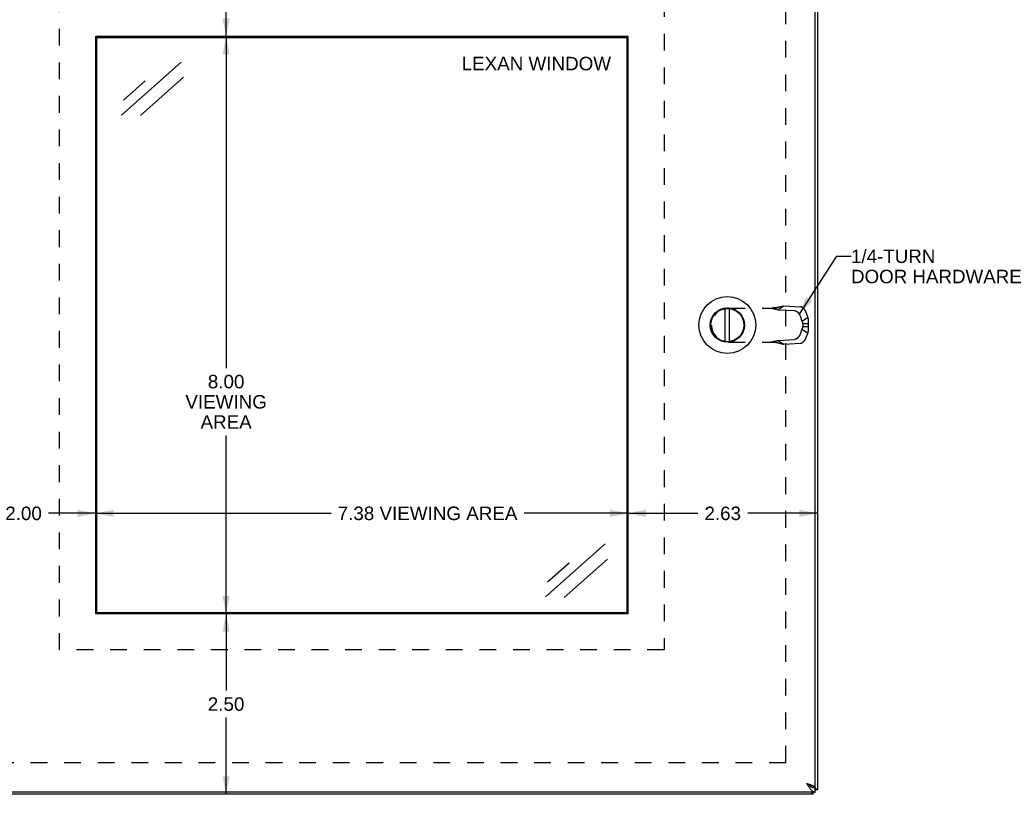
# Model space of a CAD drawing. Header units: inches. Extents: x 0 to 42.3, y 0 to 27.4.
# Tile 6 of 13: x 7.3 to 20.9, y 7.2 to 17.9. Entities that reach past the tile are written whole.
import ezdxf

# ---------------------------------------------------------------- set-up
doc = ezdxf.new("R2010")
doc.units = ezdxf.units.IN
doc.header["$LTSCALE"] = 2.325389
doc.header["$MEASUREMENT"] = 0
doc.linetypes.add('HIDDEN', pattern=[0.2, 0.1, -0.1])
doc.layers.get('0').update_dxf_attribs({"linetype": 'CONTINUOUS'})
doc.layers.add('DEFAULT_2', color=8, linetype='HIDDEN')
doc.layers.add('DIMENSIONS', color=7, linetype='CONTINUOUS')
doc.styles.get("Standard").update_dxf_attribs({"font": 'arial.ttf'})
doc.dimstyles.new('DIMSTYLE_1', dxfattribs={"dimtxt": 0.186528, "dimasz": 0.248705, "dimexe": 0.09, "dimexo": 0.07, "dimgap": 0.0375, "dimtad": 0, "dimtih": 1, "dimtoh": 1, "dimzin": 4, "dimdsep": 46, "dimtxsty": 'Standard', "dimblk": '_FILLED', "dimblk1": '_FILLED', "dimblk2": '_FILLED', "dimcen": 0.09, "dimazin": 1, "dimtfac": 1, "dimtofl": 0, "dimtmove": 0, "dimatfit": 3, "dimldrblk": '_FILLED', "dimfxl": 0, "dimtolj": 1, "dimtzin": 4, "dimarcsym": 0})
doc.dimstyles.get("Standard").update_dxf_attribs({"dimtxt": 0.211399, "dimasz": 0.248705, "dimexe": 0.09, "dimexo": 0.07, "dimgap": 0.09, "dimtad": 0, "dimtih": 1, "dimtoh": 1, "dimzin": 4, "dimdsep": 46, "dimtxsty": 'Standard', "dimblk": '_FILLED', "dimblk1": '_FILLED', "dimblk2": '_FILLED', "dimcen": 0.09, "dimazin": 1, "dimtp": 0.01, "dimtm": 0.01, "dimtfac": 1, "dimtofl": 0, "dimtmove": 0, "dimatfit": 3, "dimldrblk": '_FILLED', "dimfxl": 0, "dimtolj": 1, "dimtzin": 4, "dimarcsym": 0})

# ---------------------------------------------------------------- blocks, each defined once
blk = doc.blocks.new('_FILLED')
at = {"color": 0, "linetype": 'ByBlock'}
blk.add_solid([(0, 0), (-1, 0.2), (-1, -0.2)], dxfattribs=at)
blk = doc.blocks.new('*D7')
at = {"layer": 'DIMENSIONS', "color": 2, "linetype": 'Continuous'}
for p, q in [((10.145, 17.71), (10.145, 13.113)), ((10.145, 9.71), (10.145, 12.18))]:
    blk.add_line(p, q, dxfattribs=at)
at = {"layer": 'DIMENSIONS', "color": 2, "linetype": 'Continuous', "xscale": 0.2487046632, "yscale": 0.2487046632, "zscale": 0.2487046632}
for p, rotation in [((10.145, 17.71), 90), ((10.145, 9.71), 270)]:
    blk.add_blockref('_FILLED', p, dxfattribs=dict(at, rotation=rotation))
at = {"layer": 'DIMENSIONS', "color": 2, "linetype": 'Continuous', "insert": (10.145, 13.02), "char_height": 0.1865, "width": 1.1268, "attachment_point": 2, "line_spacing_factor": 0.9}
blk.add_mtext('8.00\\PVIEWING\\PAREA', dxfattribs=at)
blk = doc.blocks.new('*D8')
at = {"layer": 'DIMENSIONS', "color": 2, "linetype": 'Continuous'}
for p, q in [((8.338, 11.102), (11.6, 11.102)), ((15.713, 11.102), (14.273, 11.102))]:
    blk.add_line(p, q, dxfattribs=at)
at = {"layer": 'DIMENSIONS', "color": 2, "linetype": 'Continuous', "xscale": 0.2487046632, "yscale": 0.2487046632, "zscale": 0.2487046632, "rotation": 180}
blk.add_blockref('_FILLED', (8.338, 11.102), dxfattribs=at)
at = {"layer": 'DIMENSIONS', "color": 2, "linetype": 'Continuous', "xscale": 0.2487046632, "yscale": 0.2487046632, "zscale": 0.2487046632}
blk.add_blockref('_FILLED', (15.713, 11.102), dxfattribs=at)
at = {"layer": 'DIMENSIONS', "color": 2, "linetype": 'Continuous', "insert": (12.936, 11.195), "char_height": 0.18653, "width": 2.48589, "attachment_point": 2, "line_spacing_factor": 0.9}
blk.add_mtext('7.38 VIEWING AREA', dxfattribs=at)
blk = doc.blocks.new('*D16')
at = {"layer": 'DIMENSIONS', "color": 2, "linetype": 'Continuous'}
for p, q in [((15.713, 11.102), (16.679, 11.102)), ((18.338, 11.102), (17.372, 11.102))]:
    blk.add_line(p, q, dxfattribs=at)
at = {"layer": 'DIMENSIONS', "color": 2, "linetype": 'Continuous', "xscale": 0.2487046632, "yscale": 0.2487046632, "zscale": 0.2487046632, "rotation": 180}
blk.add_blockref('_FILLED', (15.713, 11.102), dxfattribs=at)
at = {"layer": 'DIMENSIONS', "color": 2, "linetype": 'Continuous', "xscale": 0.2487046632, "yscale": 0.2487046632, "zscale": 0.2487046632}
blk.add_blockref('_FILLED', (18.338, 11.102), dxfattribs=at)
at = {"layer": 'DIMENSIONS', "color": 2, "linetype": 'Continuous', "insert": (17.026, 11.195), "char_height": 0.1865, "width": 0.50689, "attachment_point": 2, "line_spacing_factor": 0.9}
blk.add_mtext('2.63', dxfattribs=at)
blk = doc.blocks.new('*D17')
at = {"layer": 'DIMENSIONS', "color": 2, "linetype": 'Continuous'}
for p, q in [((6.338, 11.102), (6.991, 11.102)), ((8.338, 11.102), (7.685, 11.102))]:
    blk.add_line(p, q, dxfattribs=at)
at = {"layer": 'DIMENSIONS', "color": 2, "linetype": 'Continuous', "xscale": 0.2487046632, "yscale": 0.2487046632, "zscale": 0.2487046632, "rotation": 180}
blk.add_blockref('_FILLED', (6.338, 11.102), dxfattribs=at)
at = {"layer": 'DIMENSIONS', "color": 2, "linetype": 'Continuous', "xscale": 0.2487046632, "yscale": 0.2487046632, "zscale": 0.2487046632}
blk.add_blockref('_FILLED', (8.338, 11.102), dxfattribs=at)
at = {"layer": 'DIMENSIONS', "color": 2, "linetype": 'Continuous', "insert": (7.338, 11.195), "char_height": 0.1865, "width": 0.50689, "attachment_point": 2, "line_spacing_factor": 0.9}
blk.add_mtext('2.00', dxfattribs=at)
blk = doc.blocks.new('*D18')
at = {"layer": 'DIMENSIONS', "color": 2, "linetype": 'Continuous'}
for p, q in [((10.145, 9.71), (10.145, 8.646)), ((10.145, 7.21), (10.145, 8.273))]:
    blk.add_line(p, q, dxfattribs=at)
at = {"layer": 'DIMENSIONS', "color": 2, "linetype": 'Continuous', "xscale": 0.2487046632, "yscale": 0.2487046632, "zscale": 0.2487046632}
for p, rotation in [((10.145, 9.71), 90), ((10.145, 7.21), 270)]:
    blk.add_blockref('_FILLED', p, dxfattribs=dict(at, rotation=rotation))
at = {"layer": 'DIMENSIONS', "color": 2, "linetype": 'Continuous', "insert": (10.145, 8.553), "char_height": 0.1865, "width": 0.50689, "attachment_point": 2, "line_spacing_factor": 0.9}
blk.add_mtext('2.50', dxfattribs=at)
blk = doc.blocks.new('*D19')
at = {"layer": 'DIMENSIONS', "color": 2, "linetype": 'Continuous'}
for p, q in [((10.145, 20.21), (10.145, 19.146)), ((10.145, 17.71), (10.145, 18.773))]:
    blk.add_line(p, q, dxfattribs=at)
at = {"layer": 'DIMENSIONS', "color": 2, "linetype": 'Continuous', "xscale": 0.2487046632, "yscale": 0.2487046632, "zscale": 0.2487046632}
for p, rotation in [((10.145, 20.21), 90), ((10.145, 17.71), 270)]:
    blk.add_blockref('_FILLED', p, dxfattribs=dict(at, rotation=rotation))
at = {"layer": 'DIMENSIONS', "color": 2, "linetype": 'Continuous', "insert": (10.145, 19.053), "char_height": 0.1865, "width": 0.50689, "attachment_point": 2, "line_spacing_factor": 0.9}
blk.add_mtext('2.50', dxfattribs=at)

msp = doc.modelspace()

# ---------------------------------------------------------------- linework, layer by layer
at = {"color": 3, "linetype": 'Continuous'}
for p, q in [((18.3079, 7.3049), (18.3079, 20.1149)), ((18.3384, 20.1499), (18.3384, 7.2699)), ((8.3378, 9.7099), (8.3378, 17.7099)), ((8.3378, 17.7099), (15.7128, 17.7099)), ((15.7128, 17.7099), (15.7128, 9.7099)), ((15.7128, 9.7099), (8.3378, 9.7099)), ((18.3079, 7.2399), (6.3679, 7.2399)), ((18.282, 7.3049), (18.2841, 7.3028)), ((18.3068, 7.3049), (18.3079, 7.3049)), ((18.2784, 7.2099), (6.3984, 7.2099))]:
    msp.add_line(p, q, dxfattribs=at)
at = {"color": 7, "linetype": 'Continuous'}
for p, q in [((8.3534, 9.7255), (8.3534, 17.6943)), ((8.3534, 17.6943), (15.6972, 17.6943)), ((15.6972, 17.6943), (15.6972, 9.7255)), ((17.0601, 13.4818), (17.0601, 13.938)), ((17.1196, 13.4818), (17.1196, 13.938)), ((15.6972, 9.7255), (8.3534, 9.7255)), ((18.3068, 7.3049), (18.2765, 7.3049)), ((18.2784, 7.2099), (18.2784, 7.2399)), ((18.3079, 7.2399), (18.3079, 7.2999)), ((18.3384, 7.2699), (18.3079, 7.2699))]:
    msp.add_line(p, q, dxfattribs=at)
at = {"color": 3, "linetype": 'Continuous'}
for points in [[(18.1879, 7.3599), (18.194, 7.3579), (18.2002, 7.356), (18.2063, 7.354), (18.2124, 7.352), (18.2184, 7.3501), (18.2243, 7.3481), (18.2301, 7.3461), (18.2359, 7.3442), (18.2414, 7.3422), (18.2469, 7.3402), (18.2522, 7.3383), (18.2573, 7.3363), (18.2622, 7.3344), (18.267, 7.3324), (18.2715, 7.3304), (18.2758, 7.3285), (18.2799, 7.3265), (18.2837, 7.3245), (18.2873, 7.3226), (18.2907, 7.3206), (18.2937, 7.3186), (18.2965, 7.3167), (18.2989, 7.3147), (18.3011, 7.3127), (18.303, 7.3108), (18.3046, 7.3088), (18.3059, 7.3069), (18.3068, 7.3049)], [(18.1879, 7.3599), (18.1922, 7.3532), (18.1964, 7.3465), (18.2007, 7.3398), (18.205, 7.3332), (18.2093, 7.3267), (18.2136, 7.3202), (18.2179, 7.314), (18.2222, 7.3078), (18.2264, 7.3018), (18.2307, 7.296), (18.235, 7.2905), (18.2393, 7.2851), (18.2436, 7.2799), (18.2479, 7.2751), (18.2521, 7.2704), (18.2564, 7.2661), (18.2607, 7.262), (18.265, 7.2583), (18.2693, 7.2549), (18.2736, 7.2518), (18.2779, 7.249), (18.2821, 7.2466), (18.2864, 7.2446), (18.2907, 7.2429), (18.295, 7.2416), (18.2993, 7.2406), (18.3036, 7.2401), (18.3079, 7.2399)], [(18.2784, 7.2099), (18.2771, 7.2101), (18.2757, 7.2106), (18.2744, 7.2115), (18.2731, 7.2127), (18.2717, 7.2143), (18.2704, 7.2163), (18.269, 7.2185), (18.2677, 7.2211), (18.2664, 7.2241), (18.265, 7.2273), (18.2637, 7.2308), (18.2623, 7.2347), (18.261, 7.2388), (18.2607, 7.2399)], [(18.3384, 7.2699), (18.3382, 7.2712), (18.3377, 7.2726), (18.3368, 7.2739), (18.3356, 7.2753), (18.334, 7.2766), (18.332, 7.2779), (18.3298, 7.2793), (18.3272, 7.2806), (18.3242, 7.2819), (18.321, 7.2833), (18.3175, 7.2846), (18.3136, 7.286), (18.3095, 7.2873), (18.3079, 7.2878)]]:
    msp.add_lwpolyline(points, dxfattribs=at)
at = {"color": 7, "linetype": 'Continuous'}
for points in [[(18.1879, 7.3599), (18.1918, 7.3574), (18.1957, 7.3549), (18.1996, 7.3524), (18.2034, 7.3499), (18.2072, 7.3474), (18.2108, 7.3449), (18.2144, 7.3424), (18.2179, 7.3399), (18.2212, 7.3374), (18.2244, 7.3349), (18.2274, 7.3324), (18.2303, 7.3299), (18.233, 7.3274), (18.2355, 7.3249), (18.2355, 7.3249)], [(18.1879, 7.3599), (18.1922, 7.3565), (18.1964, 7.3532), (18.2007, 7.3498), (18.205, 7.3465), (18.2093, 7.3433), (18.2136, 7.3401), (18.2179, 7.3369), (18.2222, 7.3338), (18.2264, 7.3309), (18.2307, 7.328), (18.235, 7.3252)], [(18.235, 7.3252), (18.2393, 7.3225), (18.2436, 7.3199), (18.2479, 7.3175), (18.2521, 7.3152), (18.2564, 7.313), (18.2607, 7.311), (18.265, 7.3091), (18.2693, 7.3074), (18.2736, 7.3058)], [(18.2736, 7.3058), (18.2779, 7.3045), (18.2821, 7.3033), (18.2864, 7.3022), (18.2907, 7.3014), (18.295, 7.3007), (18.2993, 7.3003), (18.3036, 7.3), (18.3079, 7.2999)]]:
    msp.add_lwpolyline(points, dxfattribs=at)
for radius in [0.3941, 0.2375, 0.23]:
    msp.add_circle((17.0899, 13.7099), radius, dxfattribs=at)
at = {"layer": 'DEFAULT_2', "color": 8, "linetype": 'HIDDEN'}
for p, q in [((17.9008, 7.6476), (17.9008, 19.7722)), ((7.8378, 9.2099), (7.8378, 18.2099)), ((16.2128, 18.2099), (16.2128, 9.2099)), ((17.1059, 13.9461), (17.7588, 13.9461)), ((17.7895, 13.9231), (17.871, 13.9748)), ((17.7895, 13.9231), (18.0222, 13.9099)), ((17.871, 13.9748), (18.1037, 13.9616)), ((18.098, 13.8363), (18.1227, 13.7648)), ((18.1227, 13.7648), (18.2042, 13.8165)), ((18.1795, 13.888), (18.2042, 13.8165)), ((16.8699, 13.7101), (16.8699, 13.7097)), ((18.1227, 13.655), (18.098, 13.5835)), ((18.1227, 13.655), (18.2042, 13.6032)), ((18.1335, 13.732), (18.2094, 13.732)), ((18.1335, 13.732), (18.1335, 13.6878)), ((18.1335, 13.6878), (18.2094, 13.6878)), ((18.2094, 13.732), (18.2094, 13.6878)), ((17.7895, 13.4966), (18.0222, 13.5099)), ((18.2042, 13.6032), (18.1795, 13.5317)), ((17.1059, 13.4737), (17.7588, 13.4737)), ((17.7895, 13.4966), (17.871, 13.4449)), ((17.7938, 13.4646), (17.8067, 13.4612)), ((17.8067, 13.4612), (17.8185, 13.4581)), ((17.871, 13.4449), (18.1037, 13.4581)), ((16.2128, 9.2099), (7.8378, 9.2099)), ((17.9008, 7.6476), (6.7761, 7.6476))]:
    msp.add_line(p, q, dxfattribs=at)
for points in [[(17.683, 13.9461), (17.6968, 13.9434), (17.7105, 13.9406), (17.724, 13.9378), (17.7374, 13.935), (17.7507, 13.9321), (17.7638, 13.9292), (17.7767, 13.9262), (17.7895, 13.9231)], [(17.8067, 13.9585), (17.8004, 13.9569), (17.7938, 13.9554), (17.7872, 13.9539), (17.7805, 13.9526), (17.7738, 13.9514), (17.7671, 13.9503), (17.7605, 13.9493), (17.7537, 13.9484), (17.747, 13.9477), (17.7403, 13.9471), (17.7336, 13.9467), (17.7269, 13.9463), (17.7202, 13.9462), (17.7138, 13.9461)], [(17.7588, 13.9461), (17.7678, 13.9484), (17.7766, 13.9506), (17.7852, 13.9529), (17.7938, 13.9551), (17.8185, 13.9616)], [(17.8185, 13.9616), (17.8264, 13.9637), (17.8342, 13.9658), (17.8419, 13.9677), (17.8494, 13.9696), (17.8567, 13.9715), (17.8639, 13.9732), (17.871, 13.9748)], [(18.1795, 13.888), (18.1787, 13.8903), (18.1779, 13.8925), (18.177, 13.8947), (18.1761, 13.8969), (18.1751, 13.8991), (18.174, 13.9013), (18.173, 13.9035), (18.1718, 13.9057), (18.1707, 13.9079), (18.1695, 13.91), (18.1682, 13.9121), (18.1669, 13.9143), (18.1656, 13.9163), (18.1642, 13.9184), (18.1628, 13.9204), (18.1614, 13.9224), (18.1599, 13.9244), (18.1584, 13.9264), (18.1569, 13.9283), (18.1554, 13.9301), (18.1538, 13.932), (18.1522, 13.9338), (18.1505, 13.9355), (18.1489, 13.9372), (18.1472, 13.9389), (18.1455, 13.9405), (18.1438, 13.942), (18.1421, 13.9436), (18.1403, 13.945), (18.1386, 13.9464), (18.1368, 13.9478), (18.135, 13.9491), (18.1333, 13.9503), (18.1315, 13.9515), (18.1297, 13.9526), (18.1279, 13.9537), (18.1261, 13.9547), (18.1243, 13.9556), (18.1226, 13.9565), (18.1208, 13.9573), (18.119, 13.958), (18.1173, 13.9587), (18.1155, 13.9593), (18.1138, 13.9598), (18.112, 13.9603), (18.1103, 13.9607), (18.1086, 13.961), (18.107, 13.9613), (18.1053, 13.9615), (18.1037, 13.9616)], [(18.0222, 13.9099), (18.0238, 13.9098), (18.0255, 13.9096), (18.0271, 13.9093), (18.0288, 13.909), (18.0305, 13.9086), (18.0323, 13.9081), (18.034, 13.9076), (18.0357, 13.907), (18.0375, 13.9063), (18.0393, 13.9056), (18.041, 13.9048), (18.0428, 13.9039), (18.0446, 13.9029), (18.0464, 13.9019), (18.0482, 13.9009), (18.05, 13.8998), (18.0518, 13.8986), (18.0535, 13.8974), (18.0553, 13.8961), (18.0571, 13.8947), (18.0588, 13.8933), (18.0606, 13.8918), (18.0623, 13.8903), (18.064, 13.8888), (18.0657, 13.8872), (18.0674, 13.8855), (18.069, 13.8838), (18.0706, 13.882), (18.0723, 13.8803), (18.0738, 13.8784), (18.0754, 13.8766), (18.0769, 13.8746), (18.0784, 13.8727), (18.0799, 13.8707), (18.0813, 13.8687), (18.0827, 13.8667), (18.0841, 13.8646), (18.0854, 13.8625), (18.0867, 13.8604), (18.0879, 13.8583), (18.0892, 13.8562), (18.0903, 13.854), (18.0914, 13.8518), (18.0925, 13.8496), (18.0936, 13.8474), (18.0945, 13.8452), (18.0955, 13.843), (18.0964, 13.8408), (18.0972, 13.8385), (18.098, 13.8363)], [(18.2042, 13.8165), (18.2051, 13.8126), (18.206, 13.8086), (18.2068, 13.8046), (18.2075, 13.8005), (18.2082, 13.7964), (18.2088, 13.7923), (18.2093, 13.7881), (18.2097, 13.7839), (18.2101, 13.7797), (18.2104, 13.7754), (18.2106, 13.7712), (18.2107, 13.7669), (18.2108, 13.7626), (18.2108, 13.7582), (18.2108, 13.7539), (18.2106, 13.7495), (18.2104, 13.7451), (18.2101, 13.7408), (18.2098, 13.7364), (18.2094, 13.732)], [(18.1227, 13.7648), (18.1238, 13.7626), (18.1248, 13.7604), (18.1258, 13.7581), (18.1268, 13.7558), (18.1277, 13.7535), (18.1285, 13.7512), (18.1293, 13.7488), (18.1301, 13.7464), (18.1308, 13.7441), (18.1314, 13.7417), (18.132, 13.7393), (18.1326, 13.7368), (18.1331, 13.7344), (18.1335, 13.732)], [(18.1335, 13.6878), (18.1331, 13.6854), (18.1326, 13.6829), (18.132, 13.6805), (18.1314, 13.6781), (18.1308, 13.6757), (18.1301, 13.6733), (18.1293, 13.671), (18.1285, 13.6686), (18.1277, 13.6663), (18.1268, 13.664), (18.1258, 13.6617), (18.1248, 13.6594), (18.1238, 13.6572), (18.1227, 13.655)], [(18.2094, 13.6878), (18.2098, 13.6829), (18.2102, 13.678), (18.2105, 13.6732), (18.2107, 13.6683), (18.2108, 13.6635), (18.2108, 13.6587), (18.2108, 13.6539), (18.2106, 13.6491), (18.2104, 13.6443), (18.2101, 13.6396), (18.2096, 13.6349), (18.2091, 13.6303), (18.2085, 13.6256), (18.2078, 13.6211), (18.2071, 13.6165), (18.2062, 13.6121), (18.2052, 13.6076), (18.2042, 13.6032)], [(18.098, 13.5835), (18.0972, 13.5812), (18.0964, 13.579), (18.0955, 13.5768), (18.0945, 13.5746), (18.0936, 13.5724), (18.0925, 13.5702), (18.0914, 13.568), (18.0903, 13.5658), (18.0892, 13.5636), (18.0879, 13.5615), (18.0867, 13.5593), (18.0854, 13.5572), (18.0841, 13.5551), (18.0827, 13.5531), (18.0813, 13.5511), (18.0799, 13.549), (18.0784, 13.5471), (18.0769, 13.5451), (18.0754, 13.5432), (18.0738, 13.5414), (18.0723, 13.5395), (18.0706, 13.5377), (18.069, 13.536), (18.0674, 13.5343), (18.0657, 13.5326), (18.064, 13.531), (18.0623, 13.5295), (18.0606, 13.5279), (18.0588, 13.5265), (18.0571, 13.5251), (18.0553, 13.5237), (18.0535, 13.5224), (18.0518, 13.5212), (18.05, 13.52), (18.0482, 13.5189), (18.0464, 13.5178), (18.0446, 13.5168), (18.0428, 13.5159), (18.041, 13.515), (18.0393, 13.5142), (18.0375, 13.5135), (18.0357, 13.5128), (18.034, 13.5122), (18.0323, 13.5117), (18.0305, 13.5112), (18.0288, 13.5108), (18.0271, 13.5105), (18.0255, 13.5102), (18.0238, 13.51), (18.0222, 13.5099)], [(18.1037, 13.4581), (18.1053, 13.4583), (18.107, 13.4585), (18.1086, 13.4587), (18.1103, 13.4591), (18.112, 13.4595), (18.1138, 13.4599), (18.1155, 13.4605), (18.1173, 13.4611), (18.119, 13.4618), (18.1208, 13.4625), (18.1226, 13.4633), (18.1243, 13.4642), (18.1261, 13.4651), (18.1279, 13.4661), (18.1297, 13.4672), (18.1315, 13.4683), (18.1333, 13.4695), (18.135, 13.4707), (18.1368, 13.472), (18.1386, 13.4734), (18.1403, 13.4748), (18.1421, 13.4762), (18.1438, 13.4777), (18.1455, 13.4793), (18.1472, 13.4809), (18.1489, 13.4826), (18.1505, 13.4843), (18.1522, 13.486), (18.1538, 13.4878), (18.1554, 13.4896), (18.1569, 13.4915), (18.1584, 13.4934), (18.1599, 13.4954), (18.1614, 13.4973), (18.1628, 13.4993), (18.1642, 13.5014), (18.1656, 13.5034), (18.1669, 13.5055), (18.1682, 13.5076), (18.1695, 13.5098), (18.1707, 13.5119), (18.1718, 13.5141), (18.173, 13.5163), (18.174, 13.5184), (18.1751, 13.5207), (18.1761, 13.5229), (18.177, 13.5251), (18.1779, 13.5273), (18.1787, 13.5295), (18.1795, 13.5317)], [(17.683, 13.4737), (17.6968, 13.4764), (17.7105, 13.4792), (17.724, 13.482), (17.7374, 13.4848), (17.7507, 13.4876), (17.7638, 13.4906), (17.7767, 13.4936), (17.7895, 13.4966)], [(17.7138, 13.4737), (17.7202, 13.4736), (17.7269, 13.4734), (17.7336, 13.4731), (17.7403, 13.4726), (17.747, 13.4721), (17.7537, 13.4713), (17.7605, 13.4705), (17.7671, 13.4695), (17.7738, 13.4684), (17.7805, 13.4672), (17.7872, 13.4659), (17.7938, 13.4644), (17.8004, 13.4628), (17.8067, 13.4612)], [(17.7588, 13.4737), (17.7678, 13.4714), (17.7766, 13.4691), (17.7852, 13.4669), (17.7938, 13.4646)], [(17.8185, 13.4581), (17.8264, 13.4561), (17.8342, 13.454), (17.8419, 13.4521), (17.8494, 13.4502), (17.8567, 13.4483), (17.8639, 13.4466), (17.871, 13.4449)]]:
    msp.add_lwpolyline(points, dxfattribs=at)
for centre, start, end in [((17.1059, 13.7101), 90, 180), ((17.1059, 13.7097), 180, 270)]:
    msp.add_arc(centre, 0.236, start, end, dxfattribs=at)
at = {"layer": 'DIMENSIONS', "color": 7, "linetype": 'Continuous'}
for p, q in [((8.6968, 16.6178), (9.5234, 17.3525)), ((8.7218, 16.826), (9.0216, 17.0925)), ((9.5546, 17.1425), (8.9565, 16.6109)), ((14.5711, 9.9434), (15.3977, 10.6781)), ((14.5961, 10.1516), (14.8959, 10.4181)), ((15.4289, 10.4681), (14.8308, 9.9364))]:
    msp.add_line(p, q, dxfattribs=at)

# ---------------------------------------------------------------- texts
at = {"layer": 'DIMENSIONS', "color": 2, "linetype": 'Continuous', "char_height": 0.186528, "line_spacing_factor": 0.9}
for s, insert, width, attachment_point in [('LEXAN WINDOW', (14.4431, 17.4257), 2.066375, 2), ('1/4-TURN\\PDOOR HARDWARE', (18.8037, 14.7558), 2.370091, 1)]:
    msp.add_mtext(s, dxfattribs=dict(at, insert=insert, width=width, attachment_point=attachment_point))

# ---------------------------------------------------------------- dimensions: what is measured, and where the dimension line sits
at = {"layer": 'DIMENSIONS', "color": 2, "linetype": 'Continuous'}
for base, p1, p2, angle, picture, middle in [((10.1452, 17.7099), (6.3984, 20.2099), (8.3378, 17.7099), 270, '*D19', (10.1428, 18.9589)), ((10.1452, 9.7099), (6.3984, 7.2099), (8.3378, 9.7099), 90, '*D18', (10.1428, 8.4589))]:
    dim = msp.add_linear_dim(base=base, p1=p1, p2=p2, angle=angle, dimstyle='DIMSTYLE_1', dxfattribs=at)
    dim.commit()
    dim.dimension.update_dxf_attribs({"geometry": picture, "text_midpoint": middle, "dimtype": 160})
for base, p1, p2, angle, text, picture, middle in [((10.1452, 9.7099), (8.3378, 17.7099), (8.3378, 9.7099), 270, '<>\\PVIEWING\\PAREA', '*D7', (10.1452, 12.6467)), ((8.3378165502, 11.1021426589), (15.7128165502, 9.7098903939), (8.3378165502, 9.7098903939), 180, '<> VIEWING AREA', '*D8', (12.9364197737, 11.1021426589))]:
    dim = msp.add_linear_dim(base=base, p1=p1, p2=p2, angle=angle, text=text, dimstyle='DIMSTYLE_1', dxfattribs=at)
    dim.commit()
    dim.dimension.update_dxf_attribs({"geometry": picture, "text_midpoint": middle, "dimtype": 160})
for base, p1, p2, picture, middle in [((8.3378, 11.1021), (6.3384, 7.2699), (8.3378, 9.7099), '*D17', (7.3358, 11.1011)), ((18.3384, 11.1021), (15.7128, 9.7099), (18.3384, 7.2699), '*D16', (17.0233, 11.1011))]:
    dim = msp.add_linear_dim(base=base, p1=p1, p2=p2, dimstyle='DIMSTYLE_1', dxfattribs=at)
    dim.commit()
    dim.dimension.update_dxf_attribs({"geometry": picture, "text_midpoint": middle, "dimtype": 160})

# ---------------------------------------------------------------- leaders
at = {"layer": 'DIMENSIONS', "color": 2, "linetype": 'Continuous', "annotation_type": 0, "has_hookline": 1, "hookline_direction": 1, "text_width": 2.3401}
msp.add_leader([(18.0875, 13.859), (18.605, 14.6626), (18.8037, 14.6626)], dimstyle='Standard', override={"dimtad": 0}, dxfattribs=at)

doc.saveas('drawing.dxf')
